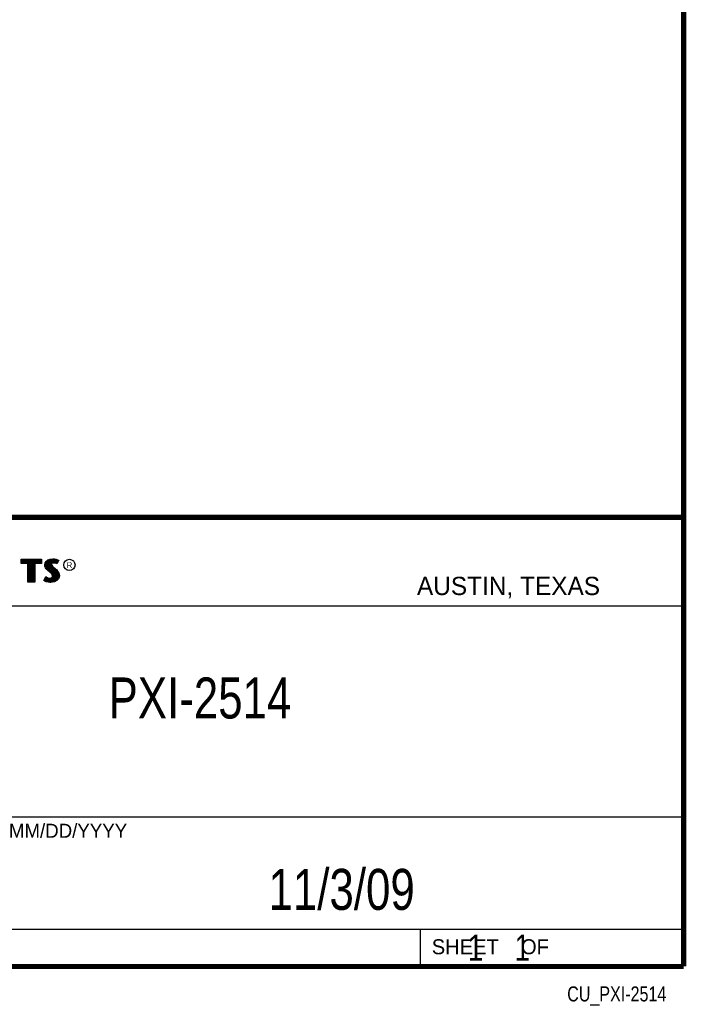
# Model space of a CAD drawing. Header units: inches. Extents: x 0.2 to 16.8, y 0.1 to 10.8.
# Tile 9 of 10: x 14.2 to 16.8, y 0.1 to 3.9. Entities that reach past the tile are written whole.
import ezdxf
from ezdxf.enums import TextEntityAlignment as Align

# ---------------------------------------------------------------- set-up
doc = ezdxf.new("R2010")
doc.units = ezdxf.units.IN
doc.header["$LTSCALE"] = 0.935
doc.header["$MEASUREMENT"] = 0
doc.layers.get('0').update_dxf_attribs({"linetype": 'CONTINUOUS'})
doc.styles.get("Standard").update_dxf_attribs({"font": 'txt', "width": 0.8})

msp = doc.modelspace()

# ---------------------------------------------------------------- linework, layer by layer
at = {"color": 2, "linetype": 'CONTINUOUS'}
for p, q in [((13.0652, 1.9695), (16.745, 1.9695)), ((16.745, 1.9695), (16.745, 0.2605)), ((14.2237, 1.8113), (14.3005, 1.8113)), ((14.2237, 1.795), (14.2237, 1.8113)), ((14.2262, 1.8087), (14.2979, 1.8087)), ((14.2262, 1.7975), (14.2262, 1.8087)), ((14.2282, 1.7975), (14.2282, 1.8087)), ((14.2317, 1.7975), (14.2317, 1.8087)), ((14.2351, 1.7975), (14.2351, 1.8087)), ((14.2386, 1.7975), (14.2386, 1.8087)), ((14.2421, 1.7975), (14.2421, 1.8087)), ((14.2456, 1.7975), (14.2456, 1.8087)), ((14.249, 1.7975), (14.249, 1.8087)), ((14.2514, 1.7975), (14.2525, 1.8087)), ((14.256, 1.7266), (14.256, 1.8087)), ((14.2595, 1.7266), (14.2595, 1.8087)), ((14.2629, 1.7266), (14.2629, 1.8087)), ((14.2664, 1.7266), (14.2664, 1.8087)), ((14.2699, 1.7266), (14.2699, 1.8087)), ((14.2727, 1.7975), (14.2734, 1.8087)), ((14.2768, 1.7975), (14.2768, 1.8087)), ((14.2803, 1.7975), (14.2803, 1.8087)), ((14.2838, 1.7975), (14.2838, 1.8087)), ((14.2873, 1.7975), (14.2873, 1.8087)), ((14.2907, 1.7975), (14.2907, 1.8087)), ((14.2942, 1.7975), (14.2942, 1.8087)), ((14.2979, 1.8087), (14.2979, 1.7975)), ((14.3005, 1.8113), (14.3005, 1.795)), ((14.3147, 1.797), (14.3194, 1.8038)), ((14.3171, 1.796), (14.3212, 1.8021)), ((14.3194, 1.8038), (14.3255, 1.8083)), ((14.3212, 1.8021), (14.3268, 1.8061)), ((14.322, 1.7748), (14.322, 1.8026)), ((14.3255, 1.8083), (14.3342, 1.8118)), ((14.3255, 1.7713), (14.3255, 1.8052)), ((14.3268, 1.8061), (14.3349, 1.8093)), ((14.329, 1.7684), (14.329, 1.807)), ((14.3325, 1.7655), (14.3325, 1.8084)), ((14.3342, 1.8118), (14.3438, 1.8128)), ((14.3349, 1.8093), (14.3439, 1.8103)), ((14.337, 1.7936), (14.3359, 1.8094)), ((14.3394, 1.7967), (14.3394, 1.8098)), ((14.3429, 1.7984), (14.3429, 1.8102)), ((14.3438, 1.8128), (14.3503, 1.8124)), ((14.3439, 1.8103), (14.3499, 1.8099)), ((14.3464, 1.7991), (14.3464, 1.8101)), ((14.3498, 1.7991), (14.3498, 1.8099)), ((14.3499, 1.8099), (14.3567, 1.8085)), ((14.3503, 1.8124), (14.3573, 1.8109)), ((14.3533, 1.7985), (14.3533, 1.8092)), ((14.3567, 1.8085), (14.3607, 1.807)), ((14.3568, 1.7976), (14.3568, 1.8084)), ((14.3573, 1.8109), (14.3617, 1.8094)), ((14.3631, 1.806), (14.3586, 1.797)), ((14.3665, 1.8071), (14.3596, 1.7934)), ((14.3603, 1.8003), (14.3603, 1.8072)), ((14.3607, 1.807), (14.3631, 1.806)), ((14.3617, 1.8094), (14.3665, 1.8071)), ((14.2488, 1.795), (14.2237, 1.795)), ((14.2514, 1.7975), (14.2262, 1.7975)), ((14.2488, 1.724), (14.2488, 1.795)), ((14.2514, 1.7266), (14.2514, 1.7975)), ((14.2979, 1.7975), (14.2727, 1.7975)), ((14.2727, 1.7975), (14.2727, 1.7266)), ((14.3005, 1.795), (14.2753, 1.795)), ((14.2753, 1.795), (14.2753, 1.724)), ((14.3132, 1.7895), (14.3147, 1.797)), ((14.3138, 1.7838), (14.3132, 1.7895)), ((14.3158, 1.7787), (14.3138, 1.7838)), ((14.3158, 1.7893), (14.3171, 1.796)), ((14.3163, 1.7844), (14.3158, 1.7893)), ((14.3185, 1.7748), (14.3158, 1.7787)), ((14.318, 1.7798), (14.3163, 1.7844)), ((14.3204, 1.7764), (14.318, 1.7798)), ((14.3237, 1.7695), (14.3185, 1.7748)), ((14.3186, 1.7785), (14.3186, 1.7981)), ((14.3255, 1.7714), (14.3204, 1.7764)), ((14.3357, 1.7595), (14.3237, 1.7695)), ((14.3375, 1.7613), (14.3255, 1.7714)), ((14.3359, 1.7626), (14.3368, 1.7911)), ((14.337, 1.7936), (14.3368, 1.7911)), ((14.3368, 1.7911), (14.3376, 1.7874)), ((14.3387, 1.7962), (14.337, 1.7936)), ((14.3376, 1.7874), (14.3413, 1.7829)), ((14.3411, 1.7979), (14.3387, 1.7962)), ((14.3395, 1.7928), (14.3393, 1.7913)), ((14.3393, 1.7913), (14.3399, 1.7886)), ((14.3394, 1.7594), (14.3394, 1.7852)), ((14.3405, 1.7944), (14.3395, 1.7928)), ((14.3399, 1.7886), (14.3431, 1.7847)), ((14.3422, 1.7956), (14.3405, 1.7944)), ((14.3442, 1.7988), (14.3411, 1.7979)), ((14.3413, 1.7829), (14.3529, 1.7732)), ((14.3447, 1.7964), (14.3422, 1.7956)), ((14.3429, 1.7552), (14.3429, 1.7815)), ((14.3431, 1.7847), (14.3546, 1.7751)), ((14.3474, 1.7992), (14.3442, 1.7988)), ((14.3474, 1.7967), (14.3447, 1.7964)), ((14.3464, 1.7266), (14.3464, 1.7787)), ((14.3506, 1.799), (14.3474, 1.7992)), ((14.3503, 1.7965), (14.3474, 1.7967)), ((14.3498, 1.7271), (14.3498, 1.7758)), ((14.3548, 1.7956), (14.3503, 1.7965)), ((14.3554, 1.7981), (14.3506, 1.799)), ((14.3529, 1.7732), (14.356, 1.7701)), ((14.3533, 1.7293), (14.3533, 1.7728)), ((14.3546, 1.7751), (14.3578, 1.7719)), ((14.3572, 1.7949), (14.3548, 1.7956)), ((14.3583, 1.7972), (14.3554, 1.7981)), ((14.356, 1.7701), (14.359, 1.767)), ((14.3568, 1.7306), (14.3568, 1.7693)), ((14.3596, 1.7934), (14.3572, 1.7949)), ((14.3578, 1.7719), (14.3609, 1.7686)), ((14.3586, 1.797), (14.3583, 1.7972)), ((14.359, 1.767), (14.3624, 1.7626)), ((14.3603, 1.7344), (14.3603, 1.7654)), ((14.3609, 1.7686), (14.3645, 1.764)), ((14.3092, 1.7305), (14.317, 1.7449)), ((14.3141, 1.7272), (14.3092, 1.7305)), ((14.3125, 1.7314), (14.3178, 1.7412)), ((14.3153, 1.7295), (14.3125, 1.7314)), ((14.3189, 1.7253), (14.3141, 1.7272)), ((14.3151, 1.7296), (14.3151, 1.7361)), ((14.3197, 1.7277), (14.3153, 1.7295)), ((14.317, 1.7449), (14.3203, 1.7425)), ((14.3178, 1.7412), (14.319, 1.7404)), ((14.3186, 1.728), (14.319, 1.7404)), ((14.319, 1.7404), (14.3226, 1.7385)), ((14.3264, 1.7263), (14.3197, 1.7277)), ((14.3203, 1.7425), (14.3236, 1.7409)), ((14.322, 1.7272), (14.322, 1.7387)), ((14.3226, 1.7385), (14.3274, 1.7369)), ((14.3236, 1.7409), (14.3279, 1.7394)), ((14.3255, 1.7264), (14.3255, 1.7376)), ((14.3274, 1.7369), (14.3318, 1.7364)), ((14.3279, 1.7394), (14.3318, 1.7389)), ((14.329, 1.7259), (14.329, 1.7367)), ((14.3318, 1.7389), (14.3354, 1.7392)), ((14.3318, 1.7364), (14.336, 1.7367)), ((14.3325, 1.7254), (14.3325, 1.7363)), ((14.3354, 1.7392), (14.3381, 1.7403)), ((14.3396, 1.7556), (14.3357, 1.7595)), ((14.3359, 1.7252), (14.3359, 1.7367)), ((14.336, 1.7367), (14.3393, 1.738)), ((14.3492, 1.727), (14.3362, 1.7253)), ((14.3416, 1.7572), (14.3375, 1.7613)), ((14.3381, 1.7403), (14.3407, 1.7421)), ((14.3393, 1.738), (14.3426, 1.7403)), ((14.3394, 1.7257), (14.3394, 1.7381)), ((14.3419, 1.752), (14.3396, 1.7556)), ((14.3407, 1.7421), (14.3422, 1.7445)), ((14.3442, 1.753), (14.3416, 1.7572)), ((14.3429, 1.7482), (14.3419, 1.752)), ((14.3422, 1.7445), (14.3429, 1.7482)), ((14.3426, 1.7403), (14.3446, 1.7435)), ((14.3429, 1.7262), (14.3429, 1.7405)), ((14.3455, 1.7483), (14.3442, 1.753)), ((14.3446, 1.7435), (14.3455, 1.7483)), ((14.358, 1.7319), (14.3492, 1.727)), ((14.3596, 1.7299), (14.35, 1.7245)), ((14.3631, 1.7376), (14.358, 1.7319)), ((14.3653, 1.7362), (14.3596, 1.7299)), ((14.3624, 1.7626), (14.3649, 1.7576)), ((14.3657, 1.7434), (14.3631, 1.7376)), ((14.3637, 1.7383), (14.3649, 1.7576)), ((14.3645, 1.764), (14.3672, 1.7586)), ((14.3649, 1.7576), (14.3661, 1.7537)), ((14.3681, 1.7427), (14.3653, 1.7362)), ((14.3665, 1.7485), (14.3657, 1.7434)), ((14.3661, 1.7537), (14.3665, 1.7485)), ((14.3672, 1.7586), (14.3686, 1.7542)), ((14.369, 1.7484), (14.3681, 1.7427)), ((14.3686, 1.7542), (14.369, 1.7484)), ((14.2753, 1.724), (14.2488, 1.724)), ((14.2727, 1.7266), (14.2514, 1.7266)), ((14.326, 1.7238), (14.3189, 1.7253)), ((14.332, 1.7229), (14.326, 1.7238)), ((14.3322, 1.7254), (14.3264, 1.7263)), ((14.3363, 1.7227), (14.332, 1.7229)), ((14.3362, 1.7253), (14.3322, 1.7254)), ((14.35, 1.7245), (14.3363, 1.7227)), ((13.0653, 1.6329), (16.75, 1.6329)), ((13.0652, 0.8295), (16.745, 0.8295)), ((13.0652, 0.4005), (16.745, 0.4005)), ((15.745, 0.4005), (15.745, 0.2605)), ((13.0652, 0.2605), (16.745, 0.2605)), ((15.7462, 0.2607), (16.7462, 0.2607)), ((15.7462, 0.2607), (15.7462, 0.2602)), ((15.7462, 0.2602), (16.7462, 0.2602)), ((16.7462, 0.2607), (16.7462, 0.2602))]:
    msp.add_line(p, q, dxfattribs=at)
at = {"color": 7, "linetype": 'CONTINUOUS', "const_width": 0.02}
for points in [[(16.75, 0.2586), (16.75, 10.7586)], [(11.4718, 1.9702), (16.75, 1.9707)], [(0.25, 0.2586), (16.75, 0.2586)]]:
    msp.add_lwpolyline(points, dxfattribs=at)
at = {"color": 2, "linetype": 'CONTINUOUS'}
msp.add_circle((14.4074, 1.7896), 0.0215, dxfattribs=at)

# ---------------------------------------------------------------- texts
for s, height, p in [('R', 0.0217, (14.3971, 1.7782)), ('AUSTIN, TEXAS', 0.069617, (15.7327, 1.6745)), ('MM/DD/YYYY', 0.05325, (14.1765, 0.7494)), ('SHEET    OF', 0.057262, (15.7892, 0.3052))]:
    msp.add_text(s, height=height, dxfattribs=at).set_placement(p)
at = {"color": 2, "linetype": 'CONTINUOUS', "width": 0.8}
msp.add_text('CU_PXI-2514', height=0.057262, dxfattribs=at).set_placement((16.6837, 0.1254), align=Align.RIGHT)
at = {"color": 7, "linetype": 'CONTINUOUS'}
for s, insert, char_height, width, attachment_point in [('PXI-2514\\P ', (14.9051, 1.3603), 0.15625, 1, 2), ('11/3/09 ', (15.4455, 0.6307), 0.15625, 1, 2), ('    1    1', (15.8075, 0.3805), 0.1, 0.8, 1)]:
    msp.add_mtext(s, dxfattribs=dict(at, insert=insert, char_height=char_height, width=width, attachment_point=attachment_point))

doc.saveas('drawing.dxf')
